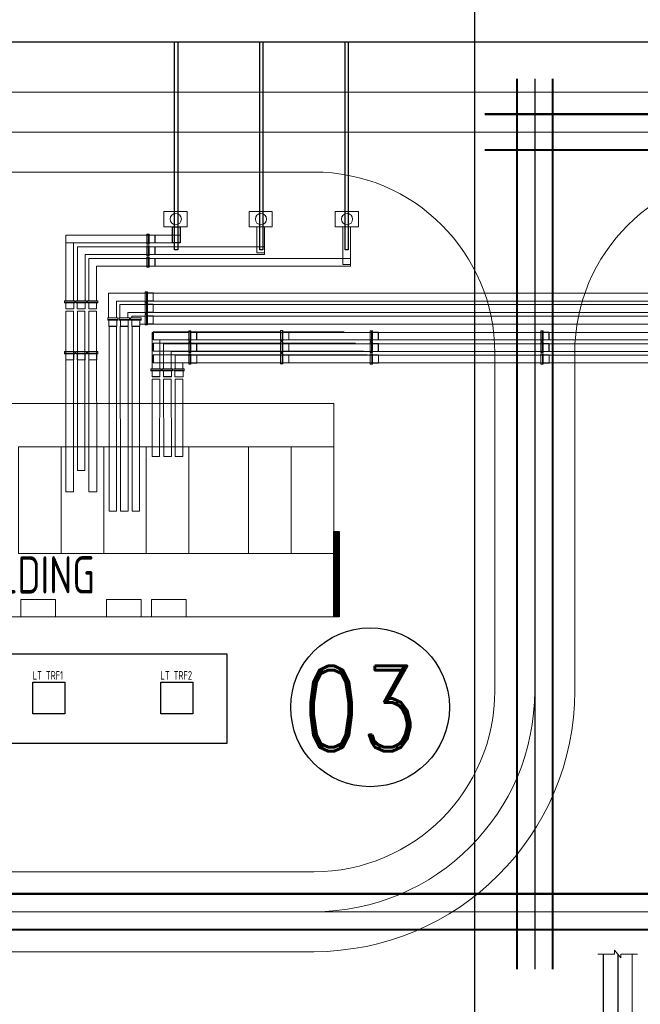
# Model space of a CAD drawing. Extents: x 18893 to 3351893, y -610358 to 406739.
# Tile 124 of 256: x 2102058 to 2131187, y 34790 to 81007. Entities that reach past the tile are written whole.
import ezdxf

# ---------------------------------------------------------------- set-up
doc = ezdxf.new("R2010")
doc.units = 0
doc.header["$LTSCALE"] = 800
doc.header["$MEASUREMENT"] = 0
for name, pattern in [('CENTER2', [1.125, 0.75, -0.125, 0.125, -0.125]), ('CENTRE', [1.5, 0.75, -0.25, 0.25, -0.25]), ('CONTINOUS', [0]), ('CW-PIPE-ALT-1$0$HIDDEN', [0.375, 0.25, -0.125]), ('HIDDEN', [0.375, 0.25, -0.125]), ('PHANTOM', [2.5, 1.25, -0.25, 0.25, -0.25, 0.25, -0.25])]:
    doc.linetypes.add(name, pattern=pattern)
doc.layers.get('0').update_dxf_attribs({"linetype": 'CONTINUOUS'})
doc.layers.add('grid-20m', color=53, linetype='CONTINUOUS')
doc.layers.add('KEY PLAN', color=251, linetype='CONTINUOUS')
doc.styles.add('ROMAND', font='romand')
doc.styles.add('ROMANS', font='ISO9.shx', dxfattribs={"width": 0.8})

# ---------------------------------------------------------------- blocks, each defined once
blk = doc.blocks.new('GIS_BLD1')
at = {"layer": 'KEY PLAN', "linetype": 'CONTINOUS'}
h = blk.add_hatch(dxfattribs=at)
h.set_pattern_fill('ANSI31', color=256, scale=0.2, angle=45)
h.set_pattern_definition([(90, (-264.233467, -591.901847), (-0.025, 0), [])])
h.paths.add_polyline_path([(27, -6), (27.25, -6), (27.25, -10), (27, -10)])
at = {"linetype": 'CONTINOUS', "lineweight": 15}
for p, q in [((14.426, 4.833), (14.426, 7.549)), ((14.783, 4.833), (14.783, 7.549)), ((18.225, 7.358), (14.966, 7.358)), ((14.966, 4.833), (14.966, 7.358)), ((18.225, 7.001), (15.323, 7.001)), ((15.323, 4.833), (15.323, 7.001)), ((18.225, 6.81), (15.497, 6.81)), ((15.497, 6.81), (15.497, 4.833)), ((18.225, 6.453), (15.87, 6.453)), ((15.87, 6.453), (15.87, 4.833)), ((16.425, 4.023), (16.425, 5.182)), ((16.425, 5.182), (42.75, 5.182)), ((16.798, 4.023), (16.798, 4.809)), ((16.798, 4.809), (42.75, 4.809)), ((16.961, 4.023), (16.961, 4.65)), ((16.961, 4.65), (42.75, 4.65)), ((17.334, 4.023), (17.334, 4.277)), ((17.334, 4.277), (42.75, 4.277)), ((17.516, 4.102), (17.516, 4.023)), ((17.516, 4.102), (42.75, 4.102)), ((17.889, 3.729), (42.75, 3.729)), ((18.525, 3.373), (24.503, 3.373)), ((20.293, 3.342), (66.657, 3.342)), ((27.492, 3.373), (24.646, 3.373)), ((18.525, 3), (24.503, 3)), ((18.525, 2.841), (24.503, 2.841)), ((20.19, 2.802), (62.47, 2.802)), ((20.293, 2.993), (66.483, 2.993)), ((27.865, 3), (24.646, 3)), ((28.024, 2.841), (24.646, 2.841)), ((18.525, 2.468), (24.503, 2.468)), ((20.19, 2.452), (62.296, 2.452)), ((28.397, 2.468), (24.646, 2.468)), ((18.525, 2.294), (24.503, 2.294)), ((18.525, 1.921), (24.606, 1.921)), ((20.19, 2.27), (58.703, 2.27)), ((20.19, 1.921), (58.156, 1.921)), ((28.944, 1.921), (24.543, 1.921)), ((28.571, 2.294), (24.646, 2.294))]:
    blk.add_line(p, q, dxfattribs=at)
for centre in [(19.582, 8.661), (23.582, 8.661), (27.621, 8.661)]:
    blk.add_circle(centre, 0.264, dxfattribs=at)
at = {"layer": 'KEY PLAN', "linetype": 'CONTINOUS', "lineweight": 15}
for points in [[(20.115, 9.026), (19.022, 9.026), (19.022, 8.305), (20.115, 8.305)], [(24.115, 9.026), (23.022, 9.026), (23.022, 8.305), (24.115, 8.305)], [(28.154, 9.026), (27.061, 9.026), (27.061, 8.305), (28.154, 8.305)], [(23.747, 8.305), (23.747, 7.074), (23.39, 7.074), (23.39, 8.305)], [(27.786, 8.305), (27.786, 6.526), (27.429, 6.526), (27.429, 8.305)], [(0, 0), (27, 0), (27, -10), (0, -10)]]:
    blk.add_lwpolyline(points, close=True, dxfattribs=at)
for points in [[(19.786, 7.549), (14.426, 7.549), (14.426, 7.906), (19.786, 7.906)], [(18.482, 1.641), (18.482, 3.342), (20.19, 3.342)], [(18.831, 1.641), (18.831, 2.993), (20.19, 2.993)], [(19.013, 1.641), (19.013, 2.802), (20.19, 2.802)], [(19.363, 1.641), (19.363, 2.452), (20.19, 2.452)], [(19.561, 1.641), (19.561, 2.27), (20.19, 2.27)], [(19.91, 1.641), (19.91, 1.921), (20.19, 1.921)]]:
    blk.add_lwpolyline(points, dxfattribs=at)
at = {"layer": 'KEY PLAN', "lineweight": 0}
for points in [[(18.225, 7.485), (18.225, 7.961), (18.288, 7.961), (18.288, 7.485), (18.225, 7.485)], [(18.328, 7.929), (18.328, 7.485), (18.288, 7.485), (18.288, 7.961), (18.328, 7.961), (18.328, 7.929)], [(18.598, 7.882), (18.598, 7.541), (18.328, 7.541), (18.328, 7.906), (18.598, 7.906), (18.598, 7.882)], [(18.614, 7.874), (18.614, 7.549), (18.598, 7.541), (18.598, 7.906), (18.614, 7.906), (18.614, 7.874)], [(18.225, 6.937), (18.225, 7.414), (18.288, 7.414), (18.288, 6.937), (18.225, 6.937)], [(18.328, 7.382), (18.328, 6.937), (18.288, 6.937), (18.288, 7.414), (18.328, 7.414), (18.328, 7.382)], [(18.225, 7.001), (18.225, 7.358), (23.747, 7.358), (23.747, 7.001), (18.225, 7.001)], [(18.598, 7.334), (18.598, 6.993), (18.328, 6.993), (18.328, 7.358), (18.598, 7.358), (18.598, 7.334)], [(18.614, 7.326), (18.614, 7.001), (18.598, 6.993), (18.598, 7.358), (18.614, 7.358), (18.614, 7.326)], [(18.225, 6.398), (18.225, 6.874), (18.288, 6.874), (18.288, 6.398), (18.225, 6.398)], [(18.225, 6.453), (18.225, 6.81), (27.786, 6.81), (27.786, 6.453), (18.225, 6.453)], [(18.328, 6.834), (18.328, 6.398), (18.288, 6.398), (18.288, 6.874), (18.328, 6.874), (18.328, 6.834)], [(18.598, 6.787), (18.598, 6.453), (18.328, 6.453), (18.328, 6.818), (18.598, 6.818), (18.598, 6.787)], [(18.614, 6.787), (18.614, 6.453), (18.598, 6.453), (18.598, 6.818), (18.614, 6.81), (18.614, 6.787)], [(18.217, 5.244), (18.217, 4.752), (18.145, 4.752), (18.145, 5.244), (18.217, 5.244)], [(18.249, 4.792), (18.249, 5.244), (18.217, 5.244), (18.217, 4.752), (18.249, 4.752), (18.249, 4.792)], [(18.526, 4.86), (18.526, 5.202), (18.249, 5.202), (18.249, 4.829), (18.526, 4.829), (18.526, 4.86)], [(14.355, 4.762), (14.847, 4.762), (14.847, 4.833), (14.355, 4.833), (14.355, 4.762)], [(14.807, 4.73), (14.355, 4.73), (14.355, 4.762), (14.847, 4.762), (14.847, 4.73), (14.807, 4.73)], [(14.759, 4.452), (14.418, 4.452), (14.418, 4.73), (14.791, 4.73), (14.791, 4.452), (14.759, 4.452)], [(14.894, 4.762), (15.386, 4.762), (15.386, 4.833), (14.894, 4.833), (14.894, 4.762)], [(15.339, 4.73), (14.894, 4.73), (14.894, 4.762), (15.386, 4.762), (15.386, 4.73), (15.339, 4.73)], [(15.299, 4.452), (14.95, 4.452), (14.95, 4.73), (15.331, 4.73), (15.331, 4.452), (15.299, 4.452)], [(15.442, 4.762), (15.926, 4.762), (15.926, 4.833), (15.442, 4.833), (15.442, 4.762)], [(15.878, 4.73), (15.442, 4.73), (15.442, 4.762), (15.926, 4.762), (15.926, 4.73), (15.878, 4.73)], [(15.831, 4.452), (15.497, 4.452), (15.497, 4.73), (15.87, 4.73), (15.87, 4.452), (15.831, 4.452)], [(18.217, 4.725), (18.217, 4.233), (18.145, 4.233), (18.145, 4.725), (18.217, 4.725)], [(18.249, 4.281), (18.249, 4.725), (18.217, 4.725), (18.217, 4.233), (18.249, 4.233), (18.249, 4.281)], [(18.526, 4.321), (18.526, 4.67), (18.249, 4.67), (18.249, 4.289), (18.526, 4.289), (18.526, 4.321)], [(14.743, 4.444), (14.426, 4.444), (14.418, 4.452), (14.791, 4.452), (14.783, 4.444), (14.743, 4.444)], [(14.426, -4.135), (14.783, -4.135), (14.779, 4.333), (14.422, 4.333), (14.426, -4.135)], [(15.299, 4.444), (14.966, 4.444), (14.95, 4.452), (15.331, 4.452), (15.315, 4.444), (15.299, 4.444)], [(14.966, -3.135), (15.315, -3.135), (15.315, 4.333), (14.966, 4.333), (14.966, -3.135)], [(15.831, 4.444), (15.497, 4.444), (15.497, 4.452), (15.87, 4.452), (15.87, 4.444), (15.831, 4.444)], [(15.498, -4.135), (15.871, -4.135), (15.87, 4.333), (15.497, 4.333), (15.498, -4.135)], [(18.217, 4.178), (18.217, 3.694), (18.145, 3.694), (18.145, 4.178), (18.217, 4.178)], [(18.249, 3.741), (18.249, 4.178), (18.217, 4.178), (18.217, 3.694), (18.249, 3.694), (18.249, 3.741)], [(16.394, 3.951), (16.871, 3.951), (16.871, 4.023), (16.394, 4.023), (16.394, 3.951)], [(16.823, 3.92), (16.394, 3.92), (16.394, 3.951), (16.871, 3.951), (16.871, 3.92), (16.823, 3.92)], [(16.783, 3.642), (16.434, 3.642), (16.434, 3.92), (16.815, 3.92), (16.815, 3.642), (16.783, 3.642)], [(16.926, 3.951), (17.41, 3.951), (17.41, 4.023), (16.926, 4.023), (16.926, 3.951)], [(17.379, 3.92), (16.926, 3.92), (16.926, 3.951), (17.41, 3.951), (17.41, 3.92), (17.379, 3.92)], [(17.331, 3.642), (16.99, 3.642), (16.99, 3.92), (17.355, 3.92), (17.355, 3.642), (17.331, 3.642)], [(17.466, 3.951), (17.958, 3.951), (17.958, 4.023), (17.466, 4.023), (17.466, 3.951)], [(17.91, 3.92), (17.466, 3.92), (17.466, 3.951), (17.958, 3.951), (17.958, 3.92), (17.91, 3.92)], [(17.863, 3.642), (17.521, 3.642), (17.521, 3.92), (17.902, 3.92), (17.902, 3.642), (17.863, 3.642)], [(18.526, 3.789), (18.526, 4.122), (18.249, 4.122), (18.249, 3.749), (18.526, 3.749), (18.526, 3.789)], [(16.783, 3.618), (16.45, 3.618), (16.434, 3.642), (16.815, 3.642), (16.807, 3.618), (16.783, 3.618)], [(16.45, -5.04), (16.807, -5.04), (16.807, 3.642), (16.45, 3.642), (16.45, -5.04)], [(16.99, -5.04), (17.355, -5.04), (17.343, 3.642), (16.978, 3.642), (16.99, -5.04)], [(17.315, 3.618), (16.99, 3.618), (16.99, 3.642), (17.355, 3.642), (17.355, 3.618), (17.315, 3.618)], [(17.855, 3.618), (17.537, 3.618), (17.521, 3.642), (17.902, 3.642), (17.887, 3.618), (17.855, 3.618)], [(17.537, -5.04), (17.887, -5.04), (17.887, 3.642), (17.537, 3.642), (17.537, -5.04)], [(18.533, 3.048), (18.533, 3.365), (18.525, 3.373), (18.525, 3), (18.533, 3.008), (18.533, 3.048)], [(20.19, 3.413), (20.19, 2.937), (20.254, 2.937), (20.254, 3.413), (20.19, 3.413)], [(20.293, 2.984), (20.293, 3.413), (20.254, 3.413), (20.254, 2.937), (20.293, 2.937), (20.293, 2.984)], [(20.563, 3.024), (20.563, 3.357), (20.293, 3.357), (20.293, 2.992), (20.563, 2.992), (20.563, 3.024)], [(20.579, 3.024), (20.579, 3.357), (20.563, 3.357), (20.563, 2.992), (20.579, 3.008), (20.579, 3.024)], [(24.575, 3.437), (24.575, 2.944), (24.503, 2.944), (24.503, 3.437), (24.575, 3.437)], [(24.606, 2.984), (24.606, 3.437), (24.575, 3.437), (24.575, 2.944), (24.606, 2.944), (24.606, 2.984)], [(24.884, 3.032), (24.884, 3.373), (24.606, 3.373), (24.606, 3), (24.884, 3), (24.884, 3.032)], [(24.892, 3.048), (24.892, 3.365), (24.884, 3.373), (24.884, 3), (24.892, 3.008), (24.892, 3.048)], [(28.713, 3.413), (28.713, 2.937), (28.776, 2.937), (28.776, 3.413), (28.713, 3.413)], [(28.816, 2.984), (28.816, 3.413), (28.776, 3.413), (28.776, 2.937), (28.816, 2.937), (28.816, 2.984)], [(29.086, 3.024), (29.086, 3.357), (28.816, 3.357), (28.816, 2.992), (29.086, 2.992), (29.086, 3.024)], [(29.102, 3.024), (29.102, 3.357), (29.086, 3.357), (29.086, 2.992), (29.102, 3.008), (29.102, 3.024)], [(36.722, 3.413), (36.722, 2.937), (36.785, 2.937), (36.785, 3.413), (36.722, 3.413)], [(36.825, 2.984), (36.825, 3.413), (36.785, 3.413), (36.785, 2.937), (36.825, 2.937), (36.825, 2.984)], [(37.095, 3.024), (37.095, 3.357), (36.825, 3.357), (36.825, 2.992), (37.095, 2.992), (37.095, 3.024)], [(37.111, 3.024), (37.111, 3.357), (37.095, 3.357), (37.095, 2.992), (37.111, 3.008), (37.111, 3.024)], [(18.533, 2.492), (18.533, 2.825), (18.525, 2.841), (18.525, 2.46), (18.533, 2.476), (18.533, 2.492)], [(20.19, 2.881), (20.19, 2.397), (20.254, 2.397), (20.254, 2.881), (20.19, 2.881)], [(20.293, 2.437), (20.293, 2.881), (20.254, 2.881), (20.254, 2.397), (20.293, 2.397), (20.293, 2.437)], [(20.563, 2.476), (20.563, 2.825), (20.293, 2.825), (20.293, 2.452), (20.563, 2.452), (20.563, 2.476)], [(20.579, 2.492), (20.579, 2.81), (20.563, 2.825), (20.563, 2.452), (20.579, 2.452), (20.579, 2.492)], [(24.575, 2.897), (24.575, 2.405), (24.503, 2.405), (24.503, 2.897), (24.575, 2.897)], [(24.606, 2.452), (24.606, 2.897), (24.575, 2.897), (24.575, 2.405), (24.606, 2.405), (24.606, 2.452)], [(24.884, 2.492), (24.884, 2.841), (24.606, 2.841), (24.606, 2.46), (24.884, 2.46), (24.884, 2.492)], [(24.892, 2.492), (24.892, 2.825), (24.884, 2.841), (24.884, 2.46), (24.892, 2.476), (24.892, 2.492)], [(28.713, 2.881), (28.713, 2.397), (28.776, 2.397), (28.776, 2.881), (28.713, 2.881)], [(28.816, 2.437), (28.816, 2.881), (28.776, 2.881), (28.776, 2.397), (28.816, 2.397), (28.816, 2.437)], [(29.086, 2.476), (29.086, 2.825), (28.816, 2.825), (28.816, 2.452), (29.086, 2.452), (29.086, 2.476)], [(29.102, 2.492), (29.102, 2.81), (29.086, 2.825), (29.086, 2.452), (29.102, 2.452), (29.102, 2.492)], [(36.722, 2.881), (36.722, 2.397), (36.785, 2.397), (36.785, 2.881), (36.722, 2.881)], [(36.825, 2.437), (36.825, 2.881), (36.785, 2.881), (36.785, 2.397), (36.825, 2.397), (36.825, 2.437)], [(37.095, 2.476), (37.095, 2.825), (36.825, 2.825), (36.825, 2.452), (37.095, 2.452), (37.095, 2.476)], [(37.111, 2.492), (37.111, 2.81), (37.095, 2.825), (37.095, 2.452), (37.111, 2.452), (37.111, 2.492)], [(14.355, 2.373), (14.847, 2.373), (14.847, 2.444), (14.355, 2.444), (14.355, 2.373)], [(14.807, 2.341), (14.355, 2.341), (14.355, 2.373), (14.847, 2.373), (14.847, 2.341), (14.807, 2.341)], [(14.76, 2.063), (14.418, 2.063), (14.418, 2.341), (14.791, 2.341), (14.791, 2.063), (14.76, 2.063)], [(14.894, 2.373), (15.387, 2.373), (15.387, 2.444), (14.894, 2.444), (14.894, 2.373)], [(15.339, 2.341), (14.894, 2.341), (14.894, 2.373), (15.387, 2.373), (15.387, 2.341), (15.339, 2.341)], [(15.299, 2.063), (14.95, 2.063), (14.95, 2.341), (15.331, 2.341), (15.331, 2.063), (15.299, 2.063)], [(15.442, 2.373), (15.926, 2.373), (15.926, 2.444), (15.442, 2.444), (15.442, 2.373)], [(15.879, 2.341), (15.442, 2.341), (15.442, 2.373), (15.926, 2.373), (15.926, 2.341), (15.879, 2.341)], [(15.831, 2.063), (15.498, 2.063), (15.498, 2.341), (15.871, 2.341), (15.871, 2.063), (15.831, 2.063)], [(20.19, 2.341), (20.19, 1.849), (20.262, 1.849), (20.262, 2.341), (20.19, 2.341)], [(20.293, 1.897), (20.293, 2.341), (20.262, 2.341), (20.262, 1.849), (20.293, 1.849), (20.293, 1.897)], [(24.575, 2.349), (24.575, 1.865), (24.503, 1.865), (24.503, 2.349), (24.575, 2.349)], [(24.606, 1.913), (24.606, 2.349), (24.575, 2.349), (24.575, 1.865), (24.606, 1.865), (24.606, 1.913)], [(28.713, 2.341), (28.713, 1.849), (28.784, 1.849), (28.784, 2.341), (28.713, 2.341)], [(28.816, 1.897), (28.816, 2.341), (28.784, 2.341), (28.784, 1.849), (28.816, 1.849), (28.816, 1.897)], [(36.722, 2.341), (36.722, 1.849), (36.793, 1.849), (36.793, 2.341), (36.722, 2.341)], [(36.825, 1.897), (36.825, 2.341), (36.793, 2.341), (36.793, 1.849), (36.825, 1.849), (36.825, 1.897)], [(14.744, 2.056), (14.426, 2.056), (14.418, 2.063), (14.791, 2.063), (14.783, 2.056), (14.744, 2.056)], [(15.299, 2.056), (14.966, 2.056), (14.95, 2.063), (15.331, 2.063), (15.315, 2.056), (15.299, 2.056)], [(15.831, 2.056), (15.498, 2.056), (15.498, 2.063), (15.871, 2.063), (15.871, 2.056), (15.831, 2.056)], [(18.533, 1.96), (18.533, 2.294), (18.525, 2.294), (18.525, 1.921), (18.533, 1.921), (18.533, 1.96)], [(20.571, 1.944), (20.571, 2.286), (20.293, 2.286), (20.293, 1.905), (20.571, 1.905), (20.571, 1.944)], [(20.579, 1.952), (20.579, 2.27), (20.571, 2.286), (20.571, 1.905), (20.579, 1.921), (20.579, 1.952)], [(24.884, 1.96), (24.884, 2.294), (24.606, 2.294), (24.606, 1.921), (24.884, 1.921), (24.884, 1.96)], [(24.892, 1.96), (24.892, 2.294), (24.884, 2.294), (24.884, 1.921), (24.892, 1.921), (24.892, 1.96)], [(29.094, 1.944), (29.094, 2.286), (28.816, 2.286), (28.816, 1.905), (29.094, 1.905), (29.094, 1.944)], [(29.102, 1.952), (29.102, 2.27), (29.094, 2.286), (29.094, 1.905), (29.102, 1.921), (29.102, 1.952)], [(37.103, 1.944), (37.103, 2.286), (36.825, 2.286), (36.825, 1.905), (37.103, 1.905), (37.103, 1.944)], [(37.111, 1.952), (37.111, 2.27), (37.103, 2.286), (37.103, 1.905), (37.111, 1.921), (37.111, 1.952)], [(18.418, 1.641), (18.894, 1.641), (18.894, 1.577), (18.418, 1.577), (18.418, 1.641)], [(18.847, 1.538), (18.418, 1.538), (18.418, 1.577), (18.894, 1.577), (18.894, 1.538), (18.847, 1.538)], [(18.807, 1.268), (18.474, 1.268), (18.474, 1.538), (18.839, 1.538), (18.839, 1.268), (18.807, 1.268)], [(18.95, 1.641), (19.434, 1.641), (19.434, 1.577), (18.95, 1.577), (18.95, 1.641)], [(19.394, 1.538), (18.95, 1.538), (18.95, 1.577), (19.434, 1.577), (19.434, 1.538), (19.394, 1.538)], [(19.355, 1.268), (19.006, 1.268), (19.006, 1.538), (19.379, 1.538), (19.379, 1.268), (19.355, 1.268)], [(19.49, 1.641), (19.982, 1.641), (19.982, 1.569), (19.49, 1.569), (19.49, 1.641)], [(19.934, 1.538), (19.49, 1.538), (19.49, 1.569), (19.982, 1.569), (19.982, 1.538), (19.934, 1.538)], [(19.887, 1.26), (19.545, 1.26), (19.545, 1.538), (19.926, 1.538), (19.926, 1.26), (19.887, 1.26)], [(18.807, 1.252), (18.474, 1.252), (18.474, 1.268), (18.839, 1.268), (18.823, 1.252), (18.807, 1.252)], [(18.482, 1.141), (18.831, 1.141), (18.823, -2.476), (18.474, -2.476), (18.482, 1.141)], [(19.339, 1.252), (19.021, 1.252), (19.006, 1.268), (19.379, 1.268), (19.379, 1.252), (19.339, 1.252)], [(19.013, 1.141), (19.371, 1.141), (19.379, -2.476), (19.021, -2.476), (19.013, 1.141)], [(19.879, 1.252), (19.561, 1.252), (19.545, 1.26), (19.926, 1.26), (19.91, 1.252), (19.879, 1.252)], [(19.561, 1.141), (19.91, 1.141), (19.91, -2.476), (19.561, -2.476), (19.561, 1.141)], [(12.315, -9.19), (13.934, -9.19), (13.934, -10), (12.315, -10), (12.315, -9.19)], [(16.331, -9.19), (17.958, -9.19), (17.958, -10), (16.331, -10), (16.331, -9.19)], [(18.45, -9.19), (20.069, -9.19), (20.069, -10), (18.45, -10), (18.45, -9.19)]]:
    blk.add_lwpolyline(points, dxfattribs=at)
at = {"layer": 'KEY PLAN'}
blk.add_lwpolyline([(19.786, 7.549), (19.429, 7.549), (19.429, 8.305), (19.786, 8.305)], close=True, dxfattribs=at)
at = {"layer": 'KEY PLAN', "linetype": 'CW-PIPE-ALT-1$0$HIDDEN', "lineweight": 15}
for points in [[(12.2, -2.028), (12.2, -7.028), (14.2, -7.028), (14.2, -2.028)], [(16.2, -2.028), (16.2, -7.028), (14.2, -7.028), (14.2, -2.028)], [(16.2, -2.028), (16.2, -7.028), (18.2, -7.028), (18.2, -2.028)], [(20.2, -2.028), (20.2, -7.028), (18.2, -7.028), (18.2, -2.028)], [(23, -2.028), (23, -7.028), (20.2, -7.028), (20.2, -2.028)], [(23, -2.028), (23, -7.028), (25, -7.028), (25, -2.028)], [(27, -2.028), (27, -7.028), (25, -7.028), (25, -2.028)]]:
    blk.add_lwpolyline(points, close=True, dxfattribs=at)
at = {"layer": 'KEY PLAN', "linetype": 'CONTINOUS'}
blk.add_lwpolyline([(27, -6), (27.25, -6), (27.25, -10), (27, -10)], close=True, dxfattribs=at)

msp = doc.modelspace()

# ---------------------------------------------------------------- linework, layer by layer
at = {"layer": 'grid-20m', "linetype": 'PHANTOM', "ltscale": 12000}
for p, q in [((2123407.97, 123886.96), (2123407.97, 80115.86)), ((2123407.97, 80115.86), (2123407.97, -62789.76))]:
    msp.add_line(p, q, dxfattribs=at)
at = {"layer": 'KEY PLAN'}
msp.add_line((1958633.54, 79969.32, 0), (2201338.64, 79969.32, 0), dxfattribs=at)
at = {"layer": 'KEY PLAN', "linetype": 'CONTINOUS', "lineweight": 15}
for p, q in [((2059566.69, 77607.33, 0), (2160657.97, 77607.33, 0)), ((2059566.69, 73857.33, 0), (2115859.89, 73857.33, 0)), ((2124359.89, 65357.33, 0), (2124359.89, 49510.33, 0)), ((2128109.89, 65355.67, 0), (2128109.89, 49510.33, 0)), ((2115859.89, 41010.33, 0), (2100286.14, 41010.33, 0)), ((2135234.97, 39135.33, 0), (2085121.18, 39135.33, 0)), ((2115859.89, 39135.33, 0), (2100286.14, 39135.33, 0)), ((2100286.14, 37260.33, 0), (2115859.89, 37260.33, 0))]:
    msp.add_line(p, q, dxfattribs=at)
at = {"layer": 'KEY PLAN', "linetype": 'CENTRE', "lineweight": 15, "ltscale": 10000}
for p, q in [((2059566.69, 75732.33, 0), (2172907.97, 75732.33, 0)), ((2126234.89, 75732.33, 0), (2126234.89, 49510.33, 0))]:
    msp.add_line(p, q, dxfattribs=at)
at = {"layer": 'KEY PLAN', "elevation": 0}
for points in [[(2109329, 79969.32), (2109476, 79969.32), (2109476, 70202.62), (2109329, 70202.62)], [(2113329, 79969.32), (2113476, 79969.32), (2113476, 70202.62), (2113329, 70202.62)], [(2117329, 79969.32), (2117476, 79969.32), (2117476, 70202.62), (2117329, 70202.62)], [(2099895.74, 51242.07), (2111784.97, 51242.07), (2111784.97, 47034.41), (2099895.74, 47034.41)], [(2102677.79, 49916.58), (2104177.79, 49916.58), (2104177.79, 48416.58), (2102677.79, 48416.58)], [(2108677.79, 49916.58), (2110177.79, 49916.58), (2110177.79, 48416.58), (2108677.79, 48416.58)]]:
    msp.add_lwpolyline(points, close=True, dxfattribs=at)
at = {"layer": 'KEY PLAN', "linetype": 'HIDDEN', "ltscale": 5000, "const_width": 100}
for points in [[(2125396.97, 78232.75), (2125396.97, 36435.33)], [(2127072.97, 78232.75), (2127072.97, 36435.33)], [(2123875.16, 76570.75), (2175583.97, 76570.75)], [(2123875.16, 74894.75), (2175583.97, 74894.75)]]:
    msp.add_lwpolyline(points, dxfattribs=at)
at = {"layer": 'KEY PLAN', "linetype": 'CENTER2', "ltscale": 5000}
for points in [[(2126234.97, 78232.75), (2126234.97, 36435.33)], [(2130125.12, 37150.49), (2130125.12, 26174.69)]]:
    msp.add_lwpolyline(points, dxfattribs=at)
at = {"layer": 'KEY PLAN', "linetype": 'CONTINOUS', "lineweight": 15, "const_width": 100, "elevation": 0}
for points in [[(2135084.97, 39973.33), (2078334.97, 39973.33)], [(2135084.97, 38297.33), (2078334.97, 38297.33)]]:
    msp.add_lwpolyline(points, dxfattribs=at)
at = {"layer": 'KEY PLAN', "linetype": 'CONTINOUS', "lineweight": 15}
msp.add_lwpolyline([(2131054.2, 37150.49), (2130279.97, 37150.49), (2130279.97, 36964.67), (2129970.27, 37336.3), (2129970.27, 37150.49), (2129196.04, 37150.49)], dxfattribs=at)
at = {"layer": 'KEY PLAN', "const_width": 50}
for points in [[(2129450.12, 37150.49), (2129450.12, 26849.69)], [(2130800.12, 37150.49), (2130800.12, 25499.69)]]:
    msp.add_lwpolyline(points, dxfattribs=at)
at = {"layer": 'KEY PLAN', "lineweight": 25, "ltscale": 0.03}
msp.add_circle((2118505.49, 48731.29), 3726.45, dxfattribs=at)
at = {"layer": 'KEY PLAN', "linetype": 'CONTINOUS', "lineweight": 15}
for centre, radius, start, end in [((2115859.89, 65357.33, 0), 8500, 0, 90), ((2136609.89, 65355.67, 0), 8500, 90, 180), ((2115859.89, 49510.33, 0.01), 12250, 270, 0)]:
    msp.add_arc(centre, radius, start, end, dxfattribs=at)
at = {"layer": 'KEY PLAN', "linetype": 'CONTINOUS', "lineweight": 15, "extrusion": (2.5574e-08, 0, 1)}
msp.add_arc((2115859.89, 49510.33, 0.05), 10375, 270, 0, dxfattribs=at)
at = {"layer": 'KEY PLAN', "linetype": 'CONTINOUS', "lineweight": 15, "extrusion": (3.24242e-08, 0, 1)}
msp.add_arc((2115859.89, 49510.33, 0.07), 8500, 270, 0, dxfattribs=at)

# ---------------------------------------------------------------- block references
at = {"layer": 'KEY PLAN', "linetype": 'CONTINOUS', "lineweight": 15, "xscale": 1000, "yscale": 1000, "zscale": 1000}
msp.add_blockref('GIS_BLD1', (2089800.83, 62984.79, 0), dxfattribs=at)

# ---------------------------------------------------------------- texts
at = {"layer": 'KEY PLAN', "lineweight": 25, "ltscale": 0.03, "style": 'ROMAND', "width": 0.8}
msp.add_text('03', height=4000, dxfattribs=at).set_placement((2115304.86, 46671.1))
at = {"layer": 'KEY PLAN', "attachment_point": 1, "style": 'ROMANS'}
for s, width, insert, char_height in [('GIS BUILDING', 17788.0122, (2095216.77, 55821.91, 0), 1750), ('LT TRF1', 2052.8832, (2102666.72, 50429.81, 0), 400), ('LT TRF2', 2052.8832, (2108666.72, 50429.81, 0), 400)]:
    msp.add_mtext_dynamic_manual_height_columns(s, width=width, gutter_width=2000, heights=[0], dxfattribs=dict(at, insert=insert, char_height=char_height))

doc.saveas('drawing.dxf')
